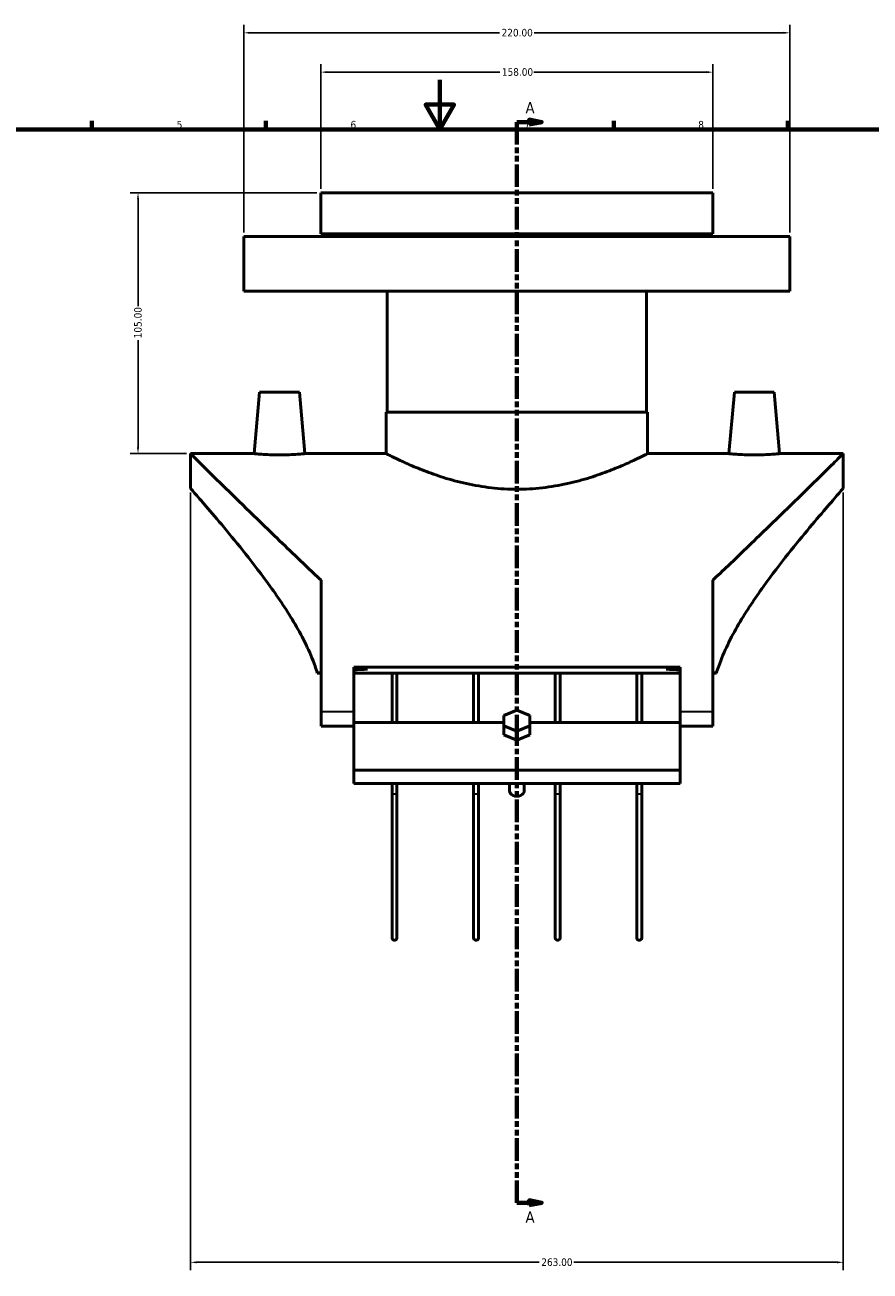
# Model space of a CAD drawing. Header units: millimetres. Extents: x -97 to 1006, y -296 to 1707.
# Tile 3 of 6: x 253 to 594, y 114 to 616. Entities that reach past the tile are written whole.
import ezdxf

# ---------------------------------------------------------------- set-up
doc = ezdxf.new("R2010")
doc.units = ezdxf.units.MM
doc.linetypes.add('DOUBLE_DASH_CHAIN', pattern=[1.2403, 0.6614, -0.0827, 0.1654, -0.0827, 0.1654, -0.0827])
for name, color, linetype, lineweight in [('Border (ANSI)', 7, 'Continuous', 70), ('Dimension (ANSI)', 7, 'Continuous', 25), ('Section Line (ANSI)', 7, 'DOUBLE_DASH_CHAIN', 70), ('Visible (ANSI)', 7, 'Continuous', 50), ('Visible Narrow (ANSI)', 7, 'Continuous', 35)]:
    doc.layers.add(name, color=color, linetype=linetype, lineweight=lineweight)
doc.styles.add('Label Text (ANSI)', font='tahoma.ttf')
doc.styles.add('Note Text (ANSI)', font='tahoma.ttf')
doc.dimstyles.new('Default - mm (ANSI)', dxfattribs={"dimtxt": 3.048, "dimasz": 2.5, "dimexe": 3.175, "dimexo": 1.6002, "dimgap": 0.8, "dimtad": 0, "dimtoh": 1, "dimrnd": 1e-08, "dimzin": 4, "dimdsep": 46, "dimtxsty": 'Note Text (ANSI)', "dimcen": 0.09, "dimdle": 10, "dimclrd": 256, "dimclre": 256, "dimclrt": 256, "dimadec": 1, "dimazin": 1, "dimtfac": 1, "dimtofl": 0, "dimtmove": 0, "dimatfit": 3, "dimfxl": 1, "dimtolj": 1, "dimtzin": 4, "dimlwd": -1, "dimlwe": -1, "dimarcsym": 0})

# ---------------------------------------------------------------- blocks, each defined once
blk = doc.blocks.new('Borders Default Border')
at = {"layer": 'Border (ANSI)'}
for p, q in [((280.33, 574), (280.33, 577.45)), ((350.42, 574), (350.42, 577.45)), ((490.58, 574), (490.58, 577.45)), ((560.67, 574), (560.67, 577.45))]:
    blk.add_line(p, q, dxfattribs=at)
at = {"layer": 'Border (ANSI)', "flags": 128}
for points in [[(420.5, 594), (420.5, 574), (414.73, 584), (426.27, 584), (420.5, 574)], [(20, 20), (20, 574), (821, 574), (821, 20), (20, 20)]]:
    blk.add_lwpolyline(points, dxfattribs=at)
at = {"layer": 'Border (ANSI)', "char_height": 3.05, "attachment_point": 7, "style": 'Note Text (ANSI)'}
for s, insert in [('5', (314.48, 574.34)), ('6', (384.49, 574.34)), ('7', (454.6, 574.4)), ('8', (524.63, 574.33))]:
    blk.add_mtext(s, dxfattribs=dict(at, insert=insert))
blk = doc.blocks.new('2dTransSection0')
at = {"layer": 'Section Line (ANSI)', "linetype": 'Continuous'}
for p, q in [((461.54, 576.97), (456.54, 577.97)), ((456.54, 577.97), (456.54, 575.97)), ((451.54, 576.97), (451.54, 568.02)), ((451.54, 576.97), (456.54, 576.97)), ((456.54, 576.97), (461.54, 576.97)), ((456.54, 575.97), (461.54, 576.97)), ((451.54, 150.66), (451.54, 141.71)), ((451.54, 141.71), (456.54, 141.71)), ((461.54, 141.71), (456.54, 142.71)), ((456.54, 142.71), (456.54, 140.71)), ((456.54, 141.71), (461.54, 141.71)), ((456.54, 140.71), (461.54, 141.71))]:
    blk.add_line(p, q, dxfattribs=at)
at = {"layer": 'Section Line (ANSI)', "linetype": 'DOUBLE_DASH_CHAIN', "ltscale": 13.748528}
blk.add_line((451.54, 576.97), (451.54, 141.71), dxfattribs=at)
at = {"layer": 'Section Line (ANSI)', "linetype": 'Continuous', "flags": 128}
for points in [[(456.54, 575.97), (461.54, 576.97), (456.54, 577.97), (456.54, 575.97)], [(456.54, 140.71), (461.54, 141.71), (456.54, 142.71), (456.54, 140.71)]]:
    blk.add_lwpolyline(points, dxfattribs=at)
at = {"layer": 'Section Line (ANSI)'}
for points in [[(456.54, 575.97), (461.54, 576.97), (456.54, 577.97), (456.54, 575.97)], [(456.54, 140.71), (461.54, 141.71), (456.54, 142.71), (456.54, 140.71)]]:
    blk.add_solid(points, dxfattribs=at)
at = {"layer": 'Section Line (ANSI)', "char_height": 4.57, "attachment_point": 7, "style": 'Label Text (ANSI)'}
for insert in [(455.01, 580.47), (455.01, 133.64)]:
    blk.add_mtext('A', dxfattribs=dict(at, insert=insert))
blk = doc.blocks.new('*D8')
at = {"layer": 'Defpoints', "color": 0, "transparency": 16777216}
for p in [(320.04, 429.43), (583.04, 429.43), (583.04, 117.72)]:
    blk.add_point(p, dxfattribs=at)
at = {"layer": 'Dimension (ANSI)', "transparency": 16777216}
for p, q in [((320.04, 427.83), (320.04, 114.54)), ((583.04, 427.83), (583.04, 114.54)), ((322.54, 117.72), (460.58, 117.72)), ((580.54, 117.72), (474.5, 117.72))]:
    blk.add_line(p, q, dxfattribs=at)
for points in [[(322.54, 118.13), (322.54, 117.3), (320.04, 117.72)], [(580.54, 118.13), (580.54, 117.3), (583.04, 117.72)]]:
    blk.add_solid(points, dxfattribs=at)
at = {"layer": 'Dimension (ANSI)', "transparency": 16777216, "insert": (461.38, 119.31), "char_height": 3.048, "attachment_point": 1, "style": 'Note Text (ANSI)'}
blk.add_mtext('\\A1;263.00', dxfattribs=at)
blk = doc.blocks.new('*D18')
at = {"layer": 'Defpoints', "color": 0, "transparency": 16777216}
for p in [(298.89, 548.43), (372.54, 548.43), (320.04, 443.43)]:
    blk.add_point(p, dxfattribs=at)
at = {"layer": 'Dimension (ANSI)', "transparency": 16777216}
for p, q in [((370.94, 548.43), (295.71, 548.43)), ((298.89, 545.93), (298.89, 502.77)), ((298.89, 445.93), (298.89, 489.09)), ((318.44, 443.43), (295.71, 443.43))]:
    blk.add_line(p, q, dxfattribs=at)
for points in [[(298.47, 545.93), (299.3, 545.93), (298.89, 548.43)], [(298.47, 445.93), (299.3, 445.93), (298.89, 443.43)]]:
    blk.add_solid(points, dxfattribs=at)
at = {"layer": 'Dimension (ANSI)', "transparency": 16777216, "insert": (297.3, 489.89), "char_height": 3.048, "attachment_point": 1, "rotation": 90, "style": 'Note Text (ANSI)'}
blk.add_mtext('\\A1;105.00', dxfattribs=at)
blk = doc.blocks.new('*D19')
at = {"layer": 'Defpoints', "color": 0, "transparency": 16777216}
for p in [(561.54, 612.93), (341.54, 530.93), (561.54, 530.93)]:
    blk.add_point(p, dxfattribs=at)
at = {"layer": 'Dimension (ANSI)', "transparency": 16777216}
for p, q in [((341.54, 532.53), (341.54, 616.1)), ((344.04, 612.93), (444.58, 612.93)), ((559.04, 612.93), (458.5, 612.93)), ((561.54, 532.53), (561.54, 616.1))]:
    blk.add_line(p, q, dxfattribs=at)
for points in [[(344.04, 613.34), (344.04, 612.51), (341.54, 612.93)], [(559.04, 613.34), (559.04, 612.51), (561.54, 612.93)]]:
    blk.add_solid(points, dxfattribs=at)
at = {"layer": 'Dimension (ANSI)', "transparency": 16777216, "insert": (445.38, 614.51), "char_height": 3.048, "attachment_point": 1, "style": 'Note Text (ANSI)'}
blk.add_mtext('\\A1;220.00', dxfattribs=at)
blk = doc.blocks.new('*D20')
at = {"layer": 'Defpoints', "color": 0, "transparency": 16777216}
for p in [(530.54, 597.08), (372.54, 548.43), (530.54, 548.43)]:
    blk.add_point(p, dxfattribs=at)
at = {"layer": 'Dimension (ANSI)', "transparency": 16777216}
for p, q in [((372.54, 550.03), (372.54, 600.25)), ((530.54, 550.03), (530.54, 600.25)), ((375.04, 597.08), (444.7, 597.08)), ((528.04, 597.08), (458.38, 597.08))]:
    blk.add_line(p, q, dxfattribs=at)
for points in [[(375.04, 597.49), (375.04, 596.66), (372.54, 597.08)], [(528.04, 597.49), (528.04, 596.66), (530.54, 597.08)]]:
    blk.add_solid(points, dxfattribs=at)
at = {"layer": 'Dimension (ANSI)', "transparency": 16777216, "insert": (445.5, 598.67), "char_height": 3.048, "attachment_point": 1, "style": 'Note Text (ANSI)'}
blk.add_mtext('\\A1;158.00', dxfattribs=at)

msp = doc.modelspace()

# ---------------------------------------------------------------- linework, layer by layer
at = {"layer": 'Visible (ANSI)'}
for p, q in [((372.536, 548.427), (530.536, 548.427)), ((372.536, 548.427), (372.536, 531.927)), ((530.536, 548.427), (530.536, 531.927)), ((341.536, 530.927), (561.536, 530.927)), ((341.536, 530.927), (341.536, 508.927)), ((372.536, 531.927), (530.536, 531.927)), ((390.636, 531.927), (390.636, 530.927)), ((512.436, 531.927), (512.436, 530.927)), ((561.536, 530.927), (561.536, 508.927)), ((341.536, 508.927), (561.536, 508.927)), ((399.336, 508.927), (399.336, 460.177)), ((503.736, 508.927), (503.736, 460.177)), ((347.9, 468.177), (345.734, 443.427)), ((363.9, 468.177), (347.9, 468.177)), ((363.9, 468.177), (366.065, 443.427)), ((539.172, 468.177), (537.007, 443.427)), ((539.172, 468.177), (555.172, 468.177)), ((555.172, 468.177), (557.338, 443.427)), ((398.836, 460.177), (504.236, 460.177)), ((398.836, 460.177), (398.836, 443.427)), ((504.236, 460.177), (504.236, 443.427)), ((320.036, 429.427), (320.036, 443.427)), ((320.036, 443.427), (345.734, 443.427)), ((366.065, 443.427), (398.836, 443.427)), ((504.236, 443.427), (537.007, 443.427)), ((557.338, 443.427), (583.036, 443.427)), ((583.036, 429.427), (583.036, 443.427)), ((372.636, 392.42), (372.636, 339.427)), ((530.436, 339.427), (530.436, 392.42)), ((385.786, 357.487), (385.786, 339.427)), ((385.786, 357.487), (517.286, 357.487)), ((391.389, 356.636), (385.786, 356.636)), ((517.286, 356.636), (511.683, 356.636)), ((517.286, 339.427), (517.286, 357.487)), ((372.636, 355.056), (371.132, 355.056)), ((517.286, 355.056), (385.786, 355.056)), ((401.223, 355.056), (401.223, 335.137)), ((403.223, 335.137), (403.223, 355.056)), ((434.098, 355.056), (434.098, 335.137)), ((436.098, 335.137), (436.098, 355.056)), ((466.973, 355.056), (466.973, 335.137)), ((468.973, 335.137), (468.973, 355.056)), ((499.848, 355.056), (499.848, 335.137)), ((501.848, 335.137), (501.848, 355.056)), ((531.939, 355.056), (530.436, 355.056)), ((372.636, 339.427), (372.636, 333.711)), ((385.786, 339.427), (385.786, 335.135)), ((451.536, 340.103), (446.34, 337.982)), ((446.34, 337.982), (446.34, 333.739)), ((456.732, 337.982), (451.536, 340.103)), ((456.732, 333.739), (456.732, 337.982)), ((517.286, 335.135), (517.286, 339.427)), ((530.436, 333.711), (530.436, 339.427)), ((385.786, 333.711), (372.636, 333.711)), ((385.786, 335.137), (446.34, 335.137)), ((385.786, 335.135), (385.786, 315.937)), ((446.34, 333.739), (451.536, 331.618)), ((446.34, 330.204), (446.34, 333.739)), ((451.536, 331.618), (456.732, 333.739)), ((451.536, 328.082), (451.536, 331.618)), ((456.732, 335.137), (517.286, 335.137)), ((456.732, 333.739), (456.732, 330.204)), ((517.286, 315.937), (517.286, 335.135)), ((530.436, 333.711), (517.286, 333.711)), ((451.536, 328.082), (446.34, 330.204)), ((456.732, 330.204), (451.536, 328.082)), ((385.786, 315.937), (385.786, 310.554)), ((385.786, 315.937), (517.286, 315.937)), ((517.286, 310.554), (517.286, 315.937)), ((385.786, 310.554), (517.286, 310.554)), ((401.223, 310.554), (401.223, 306.725)), ((401.223, 306.725), (401.223, 248.427)), ((403.223, 306.725), (403.223, 310.554)), ((403.223, 248.427), (403.223, 306.725)), ((434.098, 310.554), (434.098, 306.725)), ((434.098, 306.725), (434.098, 248.427)), ((436.098, 306.725), (436.098, 310.554)), ((436.098, 248.427), (436.098, 306.725)), ((448.536, 307.576), (448.536, 310.554)), ((454.536, 307.576), (454.536, 310.554)), ((466.973, 310.554), (466.973, 306.725)), ((466.973, 306.725), (466.973, 248.427)), ((468.973, 306.725), (468.973, 310.554)), ((468.973, 248.427), (468.973, 306.725)), ((499.848, 310.554), (499.848, 306.725)), ((499.848, 306.725), (499.848, 248.427)), ((501.848, 306.725), (501.848, 310.554)), ((501.848, 248.427), (501.848, 306.725))]:
    msp.add_line(p, q, dxfattribs=at)
for centre in [(402.223, 248.427), (435.098, 248.427), (467.973, 248.427), (500.848, 248.427)]:
    msp.add_arc(centre, 1, 180, 0, dxfattribs=at)
for centre, major_axis, ratio, start_param, end_param in [((422.456, 339.427), (-102.42, 0), 0.176327, 5.0205775, 5.0785521), ((480.616, 339.427), (102.42, 0), 0.176327, 1.2046332, 1.2626078), ((422.456, 339.427), (-102.42, 0), 0.176327, 5.2203863, 5.2372679), ((480.616, 339.427), (102.42, 0), 0.176327, 1.0459174, 1.062799), ((451.536, 307.576), (-3, 0), 0.7071068, 0, 3.1415927)]:
    msp.add_ellipse(centre, major_axis=major_axis, ratio=ratio, start_param=start_param, end_param=end_param, dxfattribs=at)
for points, knots in [([(372.636, 392.42), (370.556, 394.375), (368.494, 396.328), (360.671, 403.773), (355.115, 409.137), (345.931, 418.048), (341.91, 421.97), (334.585, 429.131), (331.282, 432.371), (325.826, 437.729), (323.668, 439.852), (320.772, 442.702), (320.036, 443.427), (320.036, 443.427)], [6.9247332, 6.9247332, 6.9247332, 6.9247332, 7.8427056, 7.8427056, 10.4569408, 10.4569408, 12.5682087, 12.5682087, 14.6794766, 14.6794766, 16.7907445, 16.7907445, 18.9020125, 18.9020125, 18.9020125, 18.9020125]), ([(355.9, 442.925), (354.619, 442.925), (353.254, 442.952), (350.746, 443.047), (349.603, 443.114), (347.802, 443.24), (347.022, 443.307), (345.988, 443.401), (345.734, 443.427), (345.734, 443.427)], [0, 0, 0, 0, 0.3841998, 0.3841998, 0.7683996, 0.7683996, 1.152218, 1.152218, 1.5360364, 1.5360364, 1.5360364, 1.5360364]), ([(366.065, 443.427), (366.065, 443.427), (365.811, 443.401), (364.777, 443.307), (363.997, 443.24), (362.196, 443.114), (361.053, 443.047), (358.545, 442.952), (357.18, 442.925), (355.9, 442.925)], [4.6081092, 4.6081092, 4.6081092, 4.6081092, 4.9919276, 4.9919276, 5.375746, 5.375746, 5.7599458, 5.7599458, 6.1441457, 6.1441457, 6.1441457, 6.1441457]), ([(504.236, 443.427), (504.236, 443.427), (503.907, 443.259), (502.542, 442.578), (501.508, 442.065), (498.798, 440.773), (497.121, 439.995), (493.274, 438.31), (491.103, 437.405), (486.492, 435.636), (483.884, 434.705), (478.193, 432.926), (475.109, 432.08), (468.642, 430.649), (465.253, 430.065), (458.392, 429.283), (454.919, 429.086), (448.153, 429.086), (444.68, 429.283), (437.818, 430.065), (434.429, 430.649), (427.963, 432.08), (424.879, 432.926), (419.188, 434.705), (416.58, 435.636), (411.969, 437.405), (409.798, 438.31), (405.95, 439.995), (404.273, 440.773), (401.564, 442.065), (400.529, 442.578), (399.165, 443.259), (398.836, 443.427), (398.836, 443.427)], [8.1080515, 8.1080515, 8.1080515, 8.1080515, 9.1200872, 9.1200872, 10.1321228, 10.1321228, 11.1441584, 11.1441584, 12.1561941, 12.1561941, 13.1711713, 13.1711713, 14.1861486, 14.1861486, 15.2011258, 15.2011258, 16.2161031, 16.2161031, 17.2310804, 17.2310804, 18.2460576, 18.2460576, 19.2610349, 19.2610349, 20.2760121, 20.2760121, 21.2880477, 21.2880477, 22.3000834, 22.3000834, 23.312119, 23.312119, 24.3241546, 24.3241546, 24.3241546, 24.3241546]), ([(583.036, 443.427), (583.036, 443.427), (582.299, 442.702), (579.404, 439.852), (577.245, 437.729), (571.789, 432.371), (568.486, 429.131), (561.162, 421.97), (557.141, 418.048), (547.957, 409.137), (542.401, 403.773), (534.578, 396.328), (532.516, 394.375), (530.436, 392.42)], [-18.9020125, -18.9020125, -18.9020125, -18.9020125, -16.7907445, -16.7907445, -14.6794766, -14.6794766, -12.5682087, -12.5682087, -10.4569408, -10.4569408, -7.8427056, -7.8427056, -6.9247332, -6.9247332, -6.9247332, -6.9247332]), ([(557.338, 443.427), (557.338, 443.427), (557.084, 443.401), (556.05, 443.307), (555.27, 443.24), (553.468, 443.114), (552.325, 443.047), (549.818, 442.952), (548.453, 442.925), (545.892, 442.925), (544.527, 442.952), (542.019, 443.047), (540.876, 443.114), (539.074, 443.24), (538.295, 443.307), (537.261, 443.401), (537.007, 443.427), (537.007, 443.427)], [1.5360364, 1.5360364, 1.5360364, 1.5360364, 1.9198548, 1.9198548, 2.3036732, 2.3036732, 2.687873, 2.687873, 3.0720728, 3.0720728, 3.4562726, 3.4562726, 3.8404725, 3.8404725, 4.2242908, 4.2242908, 4.6081092, 4.6081092, 4.6081092, 4.6081092]), ([(320.036, 429.427), (320.036, 429.427), (320.58, 428.809), (322.741, 426.338), (324.356, 424.487), (328.431, 419.754), (330.894, 416.868), (336.305, 410.388), (339.251, 406.794), (345.35, 399.104), (348.748, 394.69), (355.589, 385.168), (359.034, 380.065), (365.311, 369.337), (368.143, 363.722), (370.539, 356.926), (370.847, 355.994), (371.132, 355.056)], [14.9623998, 14.9623998, 14.9623998, 14.9623998, 16.7753164, 16.7753164, 18.5882329, 18.5882329, 20.4011495, 20.4011495, 22.2140661, 22.2140661, 24.1417495, 24.1417495, 26.0694328, 26.0694328, 27.9971162, 27.9971162, 28.3011257, 28.3011257, 28.3011257, 28.3011257]), ([(531.939, 355.056), (532.225, 355.994), (532.532, 356.926), (534.929, 363.722), (537.761, 369.337), (544.038, 380.065), (547.482, 385.168), (554.323, 394.69), (557.722, 399.104), (563.82, 406.794), (566.767, 410.388), (572.178, 416.868), (574.641, 419.754), (578.715, 424.487), (580.331, 426.338), (582.491, 428.809), (583.036, 429.427), (583.036, 429.427)], [31.5484734, 31.5484734, 31.5484734, 31.5484734, 31.8524829, 31.8524829, 33.7801663, 33.7801663, 35.7078496, 35.7078496, 37.635533, 37.635533, 39.4484496, 39.4484496, 41.2613662, 41.2613662, 43.0742827, 43.0742827, 44.8871993, 44.8871993, 44.8871993, 44.8871993]), ([(452.04, 315.938), (451.872, 315.902), (451.703, 315.883), (451.536, 315.883), (451.369, 315.883), (451.199, 315.902), (451.032, 315.938)], [1.82148751, 1.82148751, 1.82148751, 1.82148751, 1.87156378, 1.87156378, 1.87156378, 1.92164006, 1.92164006, 1.92164006, 1.92164006])]:
    msp.add_open_spline(points, degree=3, knots=knots, dxfattribs=at)
at = {"layer": 'Visible Narrow (ANSI)'}
for p, q in [((385.128, 339.427), (373.293, 339.427)), ((529.778, 339.427), (517.943, 339.427))]:
    msp.add_line(p, q, dxfattribs=at)
for centre, major_axis, start_param, end_param in [((402.223, 306.725), (1, 0), 3.2986723, 6.1261057), ((435.098, 306.725), (1, 0), 3.2986723, 6.1261057), ((467.973, 306.725), (-1, 0), 0.1570796, 2.984513), ((500.848, 306.725), (-1, 0), 0.1570796, 2.984513)]:
    msp.add_ellipse(centre, major_axis=major_axis, ratio=0.3593615, start_param=start_param, end_param=end_param, dxfattribs=at)

# ---------------------------------------------------------------- block references
msp.add_blockref('Borders Default Border', (0, 0))
at = {"layer": 'Section Line (ANSI)'}
msp.add_blockref('2dTransSection0', (0, 0), dxfattribs=at)

# ---------------------------------------------------------------- dimensions: what is measured, and where the dimension line sits
at = {"layer": 'Dimension (ANSI)'}
for base, p1, p2, angle, picture, middle in [((561.536, 612.927), (341.536, 530.927), (561.536, 530.927), 180, '*D19', (451.536, 612.927)), ((530.536, 597.078), (372.536, 548.427), (530.536, 548.427), 180, '*D20', (451.536, 597.078)), ((298.885, 548.427), (320.036, 443.427), (372.536, 548.427), 90, '*D18', (298.885, 495.927))]:
    dim = msp.add_linear_dim(base=base, p1=p1, p2=p2, angle=angle, dimstyle='Default - mm (ANSI)', override={"dimgap": 0.8, "dimtoh": 0, "dimdec": 2, "dimtol": 0, "dimlim": 0, "dimtp": 0, "dimtm": 0, "dimtdec": 2, "dimatfit": 1}, dxfattribs=at)
    dim.commit()
    dim.dimension.update_dxf_attribs({"geometry": picture, "text_midpoint": middle, "dimtype": 160})
dim = msp.add_linear_dim(base=(583.036, 117.718), p1=(320.036, 429.427), p2=(583.036, 429.427), dimstyle='Default - mm (ANSI)', override={"dimgap": 0.8, "dimtoh": 0, "dimdec": 2, "dimtol": 0, "dimlim": 0, "dimtp": 0, "dimtm": 0, "dimtdec": 2, "dimatfit": 1}, dxfattribs=at)
dim.commit()
dim.dimension.update_dxf_attribs({"geometry": '*D8', "text_midpoint": (467.536, 117.718), "dimtype": 160})

doc.saveas('drawing.dxf')
